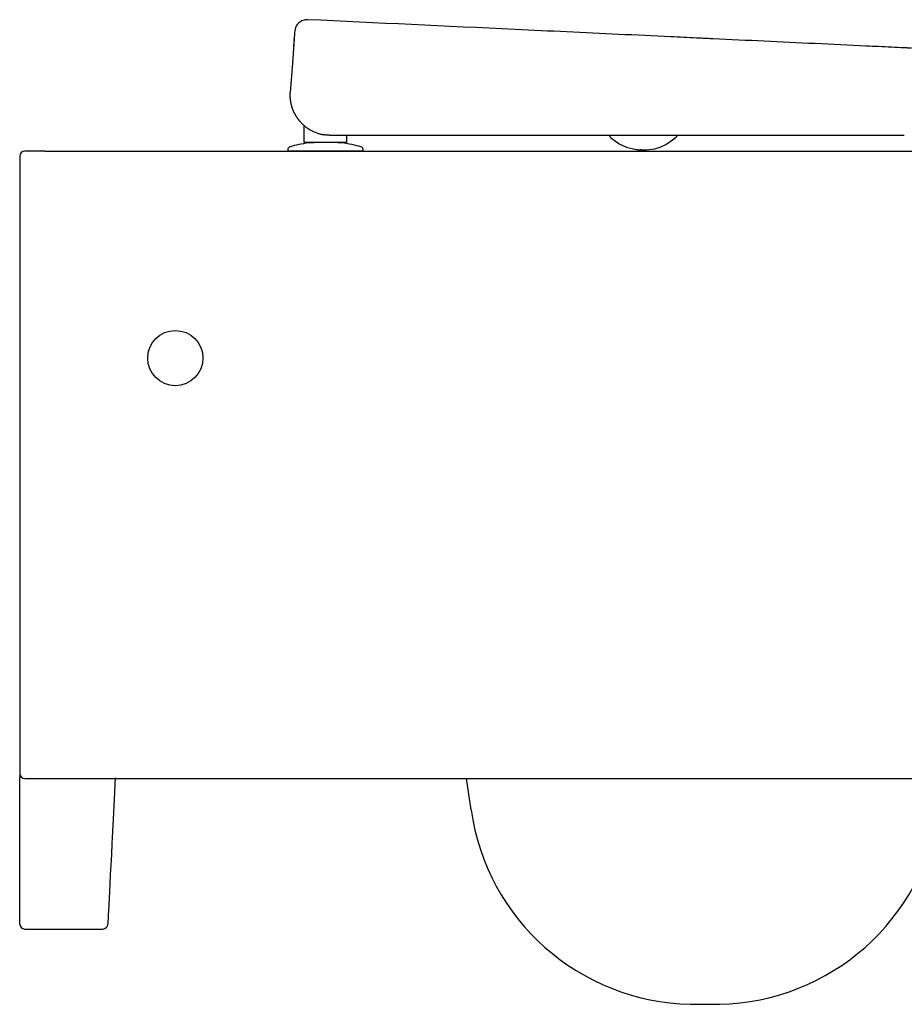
# Model space of a CAD drawing. Header units: millimetres. Extents: x 4392.794 to 4393.324, y 2794.775 to 2795.167.
import ezdxf

# ---------------------------------------------------------------- set-up
doc = ezdxf.new("R2010")
doc.units = ezdxf.units.MM
doc.layers.add('SANINDUSA', color=3, linetype='Continuous')

msp = doc.modelspace()

# ---------------------------------------------------------------- linework, layer by layer
at = {"layer": 'SANINDUSA'}
for p, q in [((4392.903007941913, 2795.159599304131), (4392.903007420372, 2795.159614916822)), ((4392.907090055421, 2795.118258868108), (4392.907090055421, 2795.12496124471)), ((4392.914823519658, 2795.121351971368), (4392.914621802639, 2795.121387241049)), ((4392.915025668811, 2795.121319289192), (4392.914823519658, 2795.121351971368)), ((4392.915228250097, 2795.121289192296), (4392.915025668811, 2795.121319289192)), ((4392.915431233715, 2795.121261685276), (4392.915228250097, 2795.121289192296)), ((4392.915634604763, 2795.121236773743), (4392.915431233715, 2795.121261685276)), ((4392.91583834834, 2795.121214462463), (4392.915634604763, 2795.121236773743)), ((4392.916042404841, 2795.121194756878), (4392.91583834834, 2795.121214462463)), ((4392.916246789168, 2795.121177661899), (4392.916042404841, 2795.121194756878)), ((4392.916451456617, 2795.121163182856), (4392.916246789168, 2795.121177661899)), ((4392.916656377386, 2795.121151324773), (4392.916451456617, 2795.121163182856)), ((4392.916861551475, 2795.121142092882), (4392.916656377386, 2795.121151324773)), ((4392.917066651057, 2795.121130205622), (4392.916861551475, 2795.121142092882)), ((4392.917066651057, 2795.121130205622), (4392.917478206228, 2795.121130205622)), ((4392.917478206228, 2795.121130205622), (4393.146113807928, 2795.121130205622)), ((4392.923890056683, 2795.121130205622), (4392.923890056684, 2795.118258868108)), ((4392.803702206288, 2795.114863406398), (4392.795702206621, 2795.114863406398)), ((4392.803702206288, 2795.114863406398), (4393.315702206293, 2795.114863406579)), ((4392.900503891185, 2795.115378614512), (4392.900503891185, 2795.114863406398)), ((4392.908090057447, 2795.118258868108), (4392.907090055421, 2795.118258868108)), ((4392.922890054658, 2795.118258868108), (4392.908090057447, 2795.118258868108)), ((4392.930503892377, 2795.114863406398), (4392.915503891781, 2795.114863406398)), ((4392.923085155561, 2795.118258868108), (4392.922890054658, 2795.118258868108)), ((4392.92327274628, 2795.118258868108), (4392.923085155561, 2795.118258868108)), ((4392.923890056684, 2795.118258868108), (4392.92327274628, 2795.118258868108)), ((4392.930503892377, 2795.114863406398), (4392.930503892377, 2795.115378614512)), ((4393.038724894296, 2795.115546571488), (4393.039375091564, 2795.115466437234)), ((4392.793702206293, 2795.112863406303), (4392.793702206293, 2795.105799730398)), ((4392.793702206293, 2795.105799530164), (4392.793702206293, 2794.866863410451)), ((4392.793702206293, 2794.866863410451), (4392.793702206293, 2794.865184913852)), ((4392.793702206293, 2794.806863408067), (4392.793702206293, 2794.865184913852)), ((4392.973520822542, 2794.852377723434), (4392.971766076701, 2794.864863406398)), ((4392.795702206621, 2794.804863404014), (4392.826801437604, 2794.804863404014))]:
    msp.add_line(p, q, dxfattribs=at)
at = {"layer": 'SANINDUSA', "flags": 128}
for points in [[(4392.903151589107, 2795.161619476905), (4392.902334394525, 2795.149932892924), (4392.901517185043, 2795.138246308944)], [(4392.902992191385, 2795.15934636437), (4392.902992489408, 2795.159365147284), (4392.902992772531, 2795.159383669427)], [(4392.902992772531, 2795.159383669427), (4392.902993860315, 2795.159401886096), (4392.9029949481, 2795.15941983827)], [(4392.903006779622, 2795.159633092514), (4392.903006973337, 2795.159649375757), (4392.903007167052, 2795.159665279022)], [(4392.903007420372, 2795.159614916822), (4392.903007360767, 2795.159616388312), (4392.903006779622, 2795.159633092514)], [(4392.903007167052, 2795.159665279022), (4392.903008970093, 2795.15968072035), (4392.903010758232, 2795.159695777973)], [(4392.902584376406, 2795.153507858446), (4392.902584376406, 2795.153507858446)], [(4393.029022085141, 2795.120402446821), (4393.029076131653, 2795.120350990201), (4393.029090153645, 2795.120335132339), (4393.029097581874, 2795.120327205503), (4393.029098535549, 2795.120326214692), (4393.029098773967, 2795.120325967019), (4393.029098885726, 2795.120325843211), (4393.029098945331, 2795.120325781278), (4393.029098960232, 2795.120325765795), (4393.029098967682, 2795.120325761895), (4393.029098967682, 2795.120325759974), (4393.029098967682, 2795.120325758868), (4393.032475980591, 2795.117736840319), (4393.035474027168, 2795.11635940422), (4393.038724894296, 2795.115546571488)], [(4393.041484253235, 2795.115370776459), (4393.041921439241, 2795.115364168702), (4393.041954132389, 2795.115364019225), (4393.041968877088, 2795.115363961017), (4393.041972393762, 2795.115363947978), (4393.041972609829, 2795.115363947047), (4393.041972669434, 2795.115363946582), (4393.041972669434, 2795.115363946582), (4393.041972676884, 2795.115363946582), (4393.043384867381, 2795.115382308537), (4393.044489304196, 2795.115447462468), (4393.045625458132, 2795.115577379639), (4393.04679229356, 2795.11579465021), (4393.048840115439, 2795.11642730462), (4393.051096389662, 2795.11752565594), (4393.053714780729, 2795.119272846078), (4393.054821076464, 2795.120140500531), (4393.054892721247, 2795.120199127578), (4393.054901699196, 2795.120206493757), (4393.054903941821, 2795.120208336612), (4393.054905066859, 2795.120209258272), (4393.054905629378, 2795.120209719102), (4393.054905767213, 2795.120209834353), (4393.05490578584, 2795.120209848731), (4393.054905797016, 2795.120209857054), (4393.055108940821, 2795.120373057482), (4393.055205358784, 2795.120443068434)], [(4392.831768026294, 2794.865083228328), (4392.831477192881, 2794.859370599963), (4392.831197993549, 2794.853886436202), (4392.830931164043, 2794.848645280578), (4392.830677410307, 2794.843661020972), (4392.830437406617, 2794.838946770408), (4392.830211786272, 2794.834515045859), (4392.83000114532, 2794.830377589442), (4392.829806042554, 2794.826545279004), (4392.829626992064, 2794.823028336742), (4392.829464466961, 2794.819836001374), (4392.829318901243, 2794.816976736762), (4392.829190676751, 2794.814458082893), (4392.829080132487, 2794.81228677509), (4392.828987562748, 2794.810468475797), (4392.828913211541, 2794.809008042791), (4392.828857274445, 2794.807909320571), (4392.828819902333, 2794.807175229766), (4392.8288011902, 2794.806807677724), (4392.828798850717, 2794.806761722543)]]:
    msp.add_lwpolyline(points, dxfattribs=at)
at = {"layer": 'SANINDUSA'}
msp.add_circle((4392.855702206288, 2795.032363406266), 0.01100000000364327, dxfattribs=at)
for centre, radius, start, end in [((4392.795702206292, 2795.112863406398), 0.00200000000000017, 90, 180), ((4392.795702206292, 2794.866863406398), 0.002000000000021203, 180, 270), ((4393.062644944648, 2794.864903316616), 0.08999999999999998, 188.0000000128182, 268.8728292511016), ((4393.070759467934, 2794.864903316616), 0.09000000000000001, 271.1271707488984, 351.9999999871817), ((4392.795702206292, 2794.806863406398), 0.001999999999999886, 180, 270), ((4392.826801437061, 2794.806863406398), 0.001999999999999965, 270.8029120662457, 357.0855603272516), ((4393.066702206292, 2795.071113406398), 0.2962500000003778, 268.8728292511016, 271.1271707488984)]:
    msp.add_arc(centre, radius, start, end, dxfattribs=at)
for points, knots in [([(4392.908439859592, 2795.16719343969), (4392.907804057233, 2795.167202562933), (4392.906503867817, 2795.167070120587), (4392.904809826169, 2795.166023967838), (4392.903570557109, 2795.164467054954), (4392.903334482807, 2795.163187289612), (4392.903176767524, 2795.161979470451)], [0, 0, 0, 0, 0.2501011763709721, 0.5002593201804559, 0.7502732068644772, 1, 1, 1, 1]), ([(4393.148927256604, 2795.155852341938), (4393.148472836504, 2795.155873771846), (4393.147791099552, 2795.155905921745), (4393.146995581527, 2795.155943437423), (4393.146626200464, 2795.155960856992), (4393.146469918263, 2795.155968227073), (4393.146427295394, 2795.155970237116), (4393.146405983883, 2795.155971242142), (4393.146400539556, 2795.15597149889), (4393.146374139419, 2795.155972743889), (4393.146255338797, 2795.155978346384), (4393.144446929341, 2795.156063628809), (4393.139272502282, 2795.156307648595), (4393.127445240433, 2795.156865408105), (4393.103790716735, 2795.157980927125), (4393.08267060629, 2795.15897692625), (4393.068097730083, 2795.159664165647), (4393.066936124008, 2795.159718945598), (4393.066606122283, 2795.159734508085), (4393.066480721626, 2795.15974042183), (4393.066459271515, 2795.159741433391), (4393.066451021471, 2795.159741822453), (4393.066447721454, 2795.159741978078), (4393.066443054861, 2795.159742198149), (4393.066432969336, 2795.15974267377), (4393.066372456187, 2795.159745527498), (4393.066204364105, 2795.159753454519), (4393.065182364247, 2795.159801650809), (4393.060771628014, 2795.16000965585), (4393.049583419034, 2795.160537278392), (4393.025485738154, 2795.161673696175), (4392.977290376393, 2795.163946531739), (4392.935980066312, 2795.165894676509), (4392.908439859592, 2795.167193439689)], [0, 0, 0, 0, 0.01562499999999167, 0.02343749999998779, 0.0273437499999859, 0.02832031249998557, 0.02880859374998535, 0.02880859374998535, 0.02905273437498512, 0.02905273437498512, 0.02929687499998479, 0.03124999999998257, 0.0624999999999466, 0.1249999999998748, 0.2499999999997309, 0.4999999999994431, 0.5156249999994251, 0.5195312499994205, 0.5214843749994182, 0.521728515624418, 0.5218505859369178, 0.5218811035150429, 0.5218811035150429, 0.521911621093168, 0.521911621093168, 0.521972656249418, 0.5224609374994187, 0.5234374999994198, 0.5312499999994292, 0.5624999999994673, 0.6249999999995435, 0.7499999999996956, 1, 1, 1, 1]), ([(4392.901478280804, 2795.137178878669), (4392.901479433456, 2795.137297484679), (4392.901481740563, 2795.137534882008), (4392.901494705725, 2795.137890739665), (4392.901509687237, 2795.138127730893), (4392.901517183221, 2795.138246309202)], [0, 0, 0, 0, 0.3328314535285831, 0.6661829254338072, 1, 1, 1, 1]), ([(4392.90148792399, 2795.136572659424), (4392.901484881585, 2795.136673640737), (4392.901478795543, 2795.136875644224), (4392.901478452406, 2795.137077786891), (4392.901478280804, 2795.137178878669)], [0, 0, 0, 0, 0.4998988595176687, 0.9999999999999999, 0.9999999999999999, 0.9999999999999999, 0.9999999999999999]), ([(4392.901534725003, 2795.135786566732), (4392.901524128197, 2795.135922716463), (4392.901502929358, 2795.136195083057), (4392.901492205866, 2795.136468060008), (4392.901486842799, 2795.136604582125)], [0, 0, 0, 0, 0.4998767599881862, 1, 1, 1, 1]), ([(4392.901520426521, 2795.135968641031), (4392.901513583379, 2795.136069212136), (4392.901499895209, 2795.13627038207), (4392.901491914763, 2795.136471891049), (4392.90148792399, 2795.136572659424)], [0, 0, 0, 0, 0.4999310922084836, 0.9999999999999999, 0.9999999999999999, 0.9999999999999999, 0.9999999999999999]), ([(4392.901575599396, 2795.135367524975), (4392.901564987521, 2795.13546756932), (4392.901543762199, 2795.135667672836), (4392.901528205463, 2795.135868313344), (4392.901520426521, 2795.135968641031)], [0, 0, 0, 0, 0.4999629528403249, 0.9999999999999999, 0.9999999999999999, 0.9999999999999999, 0.9999999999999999]), ([(4392.901653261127, 2795.134769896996), (4392.901638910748, 2795.134869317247), (4392.901610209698, 2795.135068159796), (4392.901587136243, 2795.135267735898), (4392.901575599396, 2795.135367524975)], [0, 0, 0, 0, 0.499994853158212, 0.9999999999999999, 0.9999999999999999, 0.9999999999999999, 0.9999999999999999]), ([(4392.901715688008, 2795.134383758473), (4392.90170469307, 2795.13444802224), (4392.901682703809, 2795.134576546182), (4392.901663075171, 2795.134705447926), (4392.901653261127, 2795.134769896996)], [0, 0, 0, 0, 0.5000139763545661, 0.9999999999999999, 0.9999999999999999, 0.9999999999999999, 0.9999999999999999]), ([(4392.901787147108, 2795.134001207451), (4392.901774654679, 2795.134064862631), (4392.901749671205, 2795.134192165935), (4392.901727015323, 2795.134319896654), (4392.901715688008, 2795.134383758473)], [0, 0, 0, 0, 0.5000277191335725, 1, 1, 1, 1]), ([(4392.901867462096, 2795.133622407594), (4392.901853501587, 2795.133685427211), (4392.901825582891, 2795.133811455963), (4392.901799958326, 2795.133937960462), (4392.901787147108, 2795.134001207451)], [0, 0, 0, 0, 0.5000415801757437, 1, 1, 1, 1]), ([(4392.901956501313, 2795.133247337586), (4392.901941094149, 2795.133309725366), (4392.901910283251, 2795.133434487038), (4392.901881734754, 2795.133559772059), (4392.901867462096, 2795.133622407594)], [0, 0, 0, 0, 0.500055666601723, 0.9999999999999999, 0.9999999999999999, 0.9999999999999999, 0.9999999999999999]), ([(4392.902053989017, 2795.132876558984), (4392.902037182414, 2795.132938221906), (4392.902003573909, 2795.133061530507), (4392.901972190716, 2795.133185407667), (4392.901956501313, 2795.133247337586)], [0, 0, 0, 0, 0.5000699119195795, 1, 1, 1, 1]), ([(4392.902159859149, 2795.132509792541), (4392.902141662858, 2795.132570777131), (4392.902105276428, 2795.132692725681), (4392.902071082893, 2795.132815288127), (4392.902053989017, 2795.132876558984)], [0, 0, 0, 0, 0.5000845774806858, 1, 1, 1, 1]), ([(4392.902273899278, 2795.132147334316), (4392.902254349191, 2795.132207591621), (4392.902215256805, 2795.132328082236), (4392.902178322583, 2795.132449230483), (4392.902159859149, 2795.132509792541)], [0, 0, 0, 0, 0.5000995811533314, 1, 1, 1, 1]), ([(4392.902395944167, 2795.131789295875), (4392.902375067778, 2795.13184880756), (4392.902333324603, 2795.131967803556), (4392.902293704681, 2795.132087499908), (4392.902273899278, 2795.132147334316)], [0, 0, 0, 0, 0.5001150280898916, 1, 1, 1, 1]), ([(4392.902504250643, 2795.131492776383), (4392.902485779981, 2795.131542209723), (4392.90244887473, 2795.131640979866), (4392.902413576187, 2795.13173988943), (4392.902395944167, 2795.131789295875)], [0, 0, 0, 0, 0.5004887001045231, 1, 1, 1, 1]), ([(4392.902722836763, 2795.130943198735), (4392.902685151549, 2795.131034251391), (4392.902609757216, 2795.131216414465), (4392.902539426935, 2795.131400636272), (4392.902504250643, 2795.131492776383)], [0, 0, 0, 0, 0.4998414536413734, 1, 1, 1, 1]), ([(4392.902958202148, 2795.130409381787), (4392.902917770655, 2795.130497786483), (4392.902836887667, 2795.130674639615), (4392.902760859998, 2795.13085366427), (4392.902722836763, 2795.130943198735)], [0, 0, 0, 0, 0.4998763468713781, 1, 1, 1, 1]), ([(4392.903209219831, 2795.129891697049), (4392.90316622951, 2795.129977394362), (4392.903080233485, 2795.130148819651), (4392.90299888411, 2795.130322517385), (4392.902958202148, 2795.130409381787)], [0, 0, 0, 0, 0.4999105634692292, 1, 1, 1, 1]), ([(4392.903474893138, 2795.129390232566), (4392.903429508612, 2795.129473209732), (4392.90333872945, 2795.129639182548), (4392.90325239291, 2795.129807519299), (4392.903209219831, 2795.129891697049)], [0, 0, 0, 0, 0.4999443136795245, 1, 1, 1, 1]), ([(4392.90369441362, 2795.129005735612), (4392.90365716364, 2795.129069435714), (4392.903582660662, 2795.129196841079), (4392.903510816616, 2795.129325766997), (4392.903474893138, 2795.129390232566)], [0, 0, 0, 0, 0.4999797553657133, 0.9999999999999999, 0.9999999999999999, 0.9999999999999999, 0.9999999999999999]), ([(4392.903921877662, 2795.128631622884), (4392.903883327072, 2795.128693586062), (4392.903806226, 2795.128817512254), (4392.90373168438, 2795.128942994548), (4392.90369441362, 2795.129005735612)], [0, 0, 0, 0, 0.5000006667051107, 0.9999999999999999, 0.9999999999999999, 0.9999999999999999, 0.9999999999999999]), ([(4392.904128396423, 2795.1283107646), (4392.904093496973, 2795.128363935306), (4392.904023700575, 2795.128470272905), (4392.903955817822, 2795.128577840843), (4392.903921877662, 2795.128631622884)], [0, 0, 0, 0, 0.5000179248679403, 1, 1, 1, 1]), ([(4392.904339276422, 2795.127999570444), (4392.904303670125, 2795.128051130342), (4392.904232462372, 2795.128154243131), (4392.904163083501, 2795.12825859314), (4392.904128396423, 2795.1283107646)], [0, 0, 0, 0, 0.5000339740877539, 1, 1, 1, 1]), ([(4392.904554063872, 2795.127697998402), (4392.90451782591, 2795.12774795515), (4392.904445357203, 2795.127847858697), (4392.904374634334, 2795.127949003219), (4392.904339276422, 2795.127999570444)], [0, 0, 0, 0, 0.5000497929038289, 1, 1, 1, 1]), ([(4392.904772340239, 2795.127405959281), (4392.904735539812, 2795.127454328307), (4392.904661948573, 2795.127551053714), (4392.904590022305, 2795.127649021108), (4392.904554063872, 2795.127697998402)], [0, 0, 0, 0, 0.5000653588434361, 1, 1, 1, 1]), ([(4392.904993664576, 2795.127123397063), (4392.904956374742, 2795.127170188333), (4392.904881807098, 2795.127263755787), (4392.90480882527, 2795.127358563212), (4392.904772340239, 2795.127405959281)], [0, 0, 0, 0, 0.5000806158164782, 1, 1, 1, 1]), ([(4392.905217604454, 2795.126850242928), (4392.905179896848, 2795.126895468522), (4392.905104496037, 2795.126985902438), (4392.905030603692, 2795.127077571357), (4392.904993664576, 2795.127123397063)], [0, 0, 0, 0, 0.500095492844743, 1, 1, 1, 1]), ([(4392.905443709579, 2795.126586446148), (4392.905405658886, 2795.126630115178), (4392.905329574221, 2795.126717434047), (4392.905254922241, 2795.126805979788), (4392.905217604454, 2795.126850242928)], [0, 0, 0, 0, 0.5001098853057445, 0.9999999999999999, 0.9999999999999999, 0.9999999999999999, 0.9999999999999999]), ([(4392.905671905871, 2795.12633153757), (4392.905633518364, 2795.126373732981), (4392.905556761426, 2795.126458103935), (4392.905481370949, 2795.126543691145), (4392.905443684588, 2795.126586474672)], [0, 0, 0, 0, 0.5001177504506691, 1, 1, 1, 1]), ([(4392.905672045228, 2795.126331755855), (4392.905765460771, 2795.126231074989), (4392.905954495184, 2795.126027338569), (4392.906251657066, 2795.125727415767), (4392.906564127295, 2795.125427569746), (4392.906893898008, 2795.125128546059), (4392.907242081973, 2795.124830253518), (4392.907610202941, 2795.124532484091), (4392.9080008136, 2795.124235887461), (4392.908460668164, 2795.123908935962), (4392.909002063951, 2795.123553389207), (4392.909767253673, 2795.123099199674), (4392.910779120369, 2795.122579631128), (4392.911784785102, 2795.12216564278), (4392.91262571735, 2795.121879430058), (4392.913234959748, 2795.121698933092), (4392.913905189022, 2795.121527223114), (4392.914374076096, 2795.121435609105), (4392.914621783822, 2795.121387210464)], [0, 0, 0, 0, 0.03962031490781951, 0.08017512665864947, 0.1217726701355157, 0.164526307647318, 0.2085541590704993, 0.2539892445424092, 0.3010538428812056, 0.3499640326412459, 0.4166627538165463, 0.4877421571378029, 0.6064170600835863, 0.744221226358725, 0.800723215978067, 0.862367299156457, 0.927290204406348, 1, 1, 1, 1]), ([(4393.02860680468, 2795.121130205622), (4393.028625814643, 2795.121059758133), (4393.02867224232, 2795.120887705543), (4393.028809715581, 2795.120635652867), (4393.028951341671, 2795.120480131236), (4393.029022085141, 2795.120402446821)], [0, 0, 0, 0, 0.2576170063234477, 0.6291732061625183, 1, 1, 1, 1]), ([(4393.055205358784, 2795.120443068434), (4393.055284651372, 2795.120514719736), (4393.055443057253, 2795.120657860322), (4393.055600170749, 2795.120897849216), (4393.055652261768, 2795.12106493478), (4393.055672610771, 2795.121130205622)], [0, 0, 0, 0, 0.3791664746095, 0.7574755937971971, 1, 1, 1, 1]), ([(4392.915503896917, 2795.114863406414), (4392.911525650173, 2795.114863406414), (4392.907710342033, 2795.114863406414), (4392.902084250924, 2795.114863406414), (4392.900503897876, 2795.114863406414), (4392.900503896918, 2795.114863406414)], [0, 0, 0, 0, 0.5, 0.5, 1, 1, 1, 1]), ([(4392.901411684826, 2795.116577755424), (4392.901285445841, 2795.116528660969), (4392.901032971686, 2795.116430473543), (4392.900740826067, 2795.11614045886), (4392.900541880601, 2795.115780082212), (4392.90051657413, 2795.115510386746), (4392.900503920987, 2795.115375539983)], [0, 0, 0, 0, 0.2500029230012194, 0.4999982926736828, 0.7500009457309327, 0.9999999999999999, 0.9999999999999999, 0.9999999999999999, 0.9999999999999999]), ([(4392.908676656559, 2795.118090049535), (4392.907422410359, 2795.117898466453), (4392.904913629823, 2795.117515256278), (4392.902462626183, 2795.116856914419), (4392.901411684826, 2795.116577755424)], [0, 0, 0, 0, 0.4999425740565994, 1, 1, 1, 1]), ([(4392.914814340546, 2795.118258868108), (4392.914104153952, 2795.118248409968), (4392.91294283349, 2795.118231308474), (4392.911430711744, 2795.118200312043), (4392.91023130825, 2795.118170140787), (4392.909164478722, 2795.118132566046), (4392.9088467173, 2795.118104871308), (4392.908676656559, 2795.118090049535)], [0, 0, 0, 0, 0.2395125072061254, 0.3916587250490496, 0.5682311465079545, 0.7689243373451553, 1, 1, 1, 1]), ([(4392.929596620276, 2795.116577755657), (4392.928631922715, 2795.116841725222), (4392.926354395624, 2795.11746969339), (4392.922201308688, 2795.118127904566), (4392.921889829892, 2795.118130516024), (4392.920951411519, 2795.118183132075), (4392.920021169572, 2795.118213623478), (4392.919048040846, 2795.118241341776), (4392.918352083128, 2795.118253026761), (4392.918004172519, 2795.118258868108)], [0, 0, 0, 0, 0.2655256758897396, 0.5309913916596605, 0.6532004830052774, 0.7573517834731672, 0.8467836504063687, 0.9234068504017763, 1, 1, 1, 1]), ([(4392.93050432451, 2795.11537553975), (4392.930491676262, 2795.115510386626), (4392.930466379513, 2795.115780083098), (4392.930267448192, 2795.116140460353), (4392.92997531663, 2795.11643047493), (4392.929722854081, 2795.116528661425), (4392.929596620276, 2795.116577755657)], [0, 0, 0, 0, 0.2499962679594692, 0.4999975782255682, 0.7499937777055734, 0.9999999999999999, 0.9999999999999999, 0.9999999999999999, 0.9999999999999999]), ([(4393.039375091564, 2795.115466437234), (4393.039516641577, 2795.115448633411), (4393.039726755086, 2795.115421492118), (4393.040004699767, 2795.115403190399), (4393.040254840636, 2795.115388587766), (4393.040378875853, 2795.115383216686), (4393.040436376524, 2795.115381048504), (4393.040460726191, 2795.115380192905), (4393.040468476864, 2795.115379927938), (4393.040472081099, 2795.115379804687), (4393.040473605, 2795.115379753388), (4393.040474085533, 2795.115379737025), (4393.040474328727, 2795.115379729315), (4393.040474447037, 2795.115379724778), (4393.04047449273, 2795.115379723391), (4393.040541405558, 2795.115371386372), (4393.040599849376, 2795.115368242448), (4393.04072493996, 2795.115366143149), (4393.040763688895, 2795.115366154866), (4393.040791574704, 2795.115366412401), (4393.040819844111, 2795.115366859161), (4393.040852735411, 2795.115367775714), (4393.040852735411, 2795.115367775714), (4393.040852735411, 2795.115367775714)], [0, 0, 0, 0, 0.1074842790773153, 0.3732715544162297, 0.5075728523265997, 0.5754401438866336, 0.6096034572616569, 0.618169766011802, 0.622458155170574, 0.6245985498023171, 0.6251325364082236, 0.6254033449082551, 0.6255369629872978, 0.6256037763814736, 0.625623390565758, 0.6256321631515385, 0.8496103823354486, 0.8915371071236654, 0.9086373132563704, 0.9246025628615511, 0.9407759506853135, 0.9583331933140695, 1, 1, 1, 1]), ([(4393.040852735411, 2795.115367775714), (4393.040875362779, 2795.115368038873), (4393.040902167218, 2795.11536835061), (4393.040941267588, 2795.115369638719), (4393.040957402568, 2795.115370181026), (4393.04096876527, 2795.115370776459), (4393.04096876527, 2795.115370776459), (4393.04096876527, 2795.115370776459)], [0, 0, 0, 0, 0.5772062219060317, 0.68375999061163, 0.7846917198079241, 0.8876019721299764, 1, 1, 1, 1]), ([(4393.041484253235, 2795.115370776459), (4393.041451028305, 2795.115372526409), (4393.041382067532, 2795.115374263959), (4393.04117099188, 2795.115374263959), (4393.041088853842, 2795.115373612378), (4393.041021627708, 2795.115372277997), (4393.040993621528, 2795.115371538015), (4393.040980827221, 2795.11537115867), (4393.040974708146, 2795.115370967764), (4393.04097214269, 2795.115370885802), (4393.040970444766, 2795.115370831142), (4393.040970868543, 2795.115370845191), (4393.04096876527, 2795.115370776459)], [0, 0, 0, 0, 0.4999999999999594, 0.4999999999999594, 0.7499999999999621, 0.8749999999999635, 0.9374999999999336, 0.9687499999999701, 0.9843749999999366, 0.9921874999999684, 0.9921874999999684, 1, 1, 1, 1]), ([(4392.795702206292, 2794.864863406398), (4392.882565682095, 2794.864863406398), (4392.969429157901, 2794.864863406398), (4393.06172160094, 2794.864863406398), (4393.067150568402, 2794.864863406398), (4393.075294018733, 2794.864863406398), (4393.078008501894, 2794.864863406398), (4393.083437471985, 2794.864863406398), (4393.086152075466, 2794.864863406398), (4393.094294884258, 2794.864863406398), (4393.099721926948, 2794.864863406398), (4393.106503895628, 2794.864863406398), (4393.10786019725, 2794.864863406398), (4393.109894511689, 2794.864863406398), (4393.110572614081, 2794.864863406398), (4393.111928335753, 2794.864863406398), (4393.112606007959, 2794.864863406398), (4393.11599342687, 2794.864863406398), (4393.118700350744, 2794.864863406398), (4393.12410814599, 2794.864863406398), (4393.126809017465, 2794.864863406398), (4393.130855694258, 2794.864863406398), (4393.132201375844, 2794.864863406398), (4393.134875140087, 2794.864863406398), (4393.136204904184, 2794.864863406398), (4393.142818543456, 2794.864863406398), (4393.147997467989, 2794.864863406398), (4393.158136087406, 2794.864863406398), (4393.16309548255, 2794.864863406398), (4393.169154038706, 2794.864863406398), (4393.170358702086, 2794.864863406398), (4393.172753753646, 2794.864863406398), (4393.17394277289, 2794.864863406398), (4393.177464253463, 2794.864863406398), (4393.179758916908, 2794.864863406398), (4393.18648673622, 2794.864863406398), (4393.190764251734, 2794.864863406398), (4393.198908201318, 2794.864863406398), (4393.202774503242, 2794.864863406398), (4393.207340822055, 2794.864863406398), (4393.20824033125, 2794.864863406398), (4393.210000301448, 2794.864863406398), (4393.210862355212, 2794.864863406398), (4393.213395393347, 2794.864863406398), (4393.215013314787, 2794.864863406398), (4393.219657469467, 2794.864863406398), (4393.22247423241, 2794.864863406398), (4393.22628079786, 2794.864863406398), (4393.227479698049, 2794.864863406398), (4393.229171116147, 2794.864863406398), (4393.229717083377, 2794.864863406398), (4393.230772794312, 2794.864863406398), (4393.231282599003, 2794.864863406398), (4393.233723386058, 2794.864863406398), (4393.235346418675, 2794.864863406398), (4393.23795616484, 2794.864863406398), (4393.238942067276, 2794.864863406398), (4393.239937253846, 2794.864863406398), (4393.240188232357, 2794.864863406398), (4393.240440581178, 2794.864863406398), (4393.240503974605, 2794.864863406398), (4393.240588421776, 2794.864863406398), (4393.240609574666, 2794.864863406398), (4393.240609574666, 2794.864863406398)], [0, 0, 0, 0, 0.5000000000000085, 0.5000000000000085, 0.5312500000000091, 0.5312500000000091, 0.5468750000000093, 0.5468750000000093, 0.5625000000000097, 0.5625000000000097, 0.5937500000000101, 0.5937500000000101, 0.6015625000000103, 0.6015625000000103, 0.6054687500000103, 0.6054687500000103, 0.6093750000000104, 0.6093750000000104, 0.6250000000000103, 0.6250000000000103, 0.6406250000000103, 0.6406250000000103, 0.6484375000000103, 0.6484375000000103, 0.6562500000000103, 0.6562500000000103, 0.6875000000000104, 0.6875000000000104, 0.7187500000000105, 0.7187500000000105, 0.7265625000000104, 0.7265625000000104, 0.7343750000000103, 0.7343750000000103, 0.7500000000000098, 0.7500000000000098, 0.7812500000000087, 0.7812500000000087, 0.8125000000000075, 0.8125000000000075, 0.8203125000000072, 0.8203125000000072, 0.828125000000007, 0.828125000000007, 0.8437500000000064, 0.8437500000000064, 0.8750000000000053, 0.8750000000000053, 0.8906250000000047, 0.8906250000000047, 0.8984375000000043, 0.8984375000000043, 0.9062500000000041, 0.9062500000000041, 0.9375000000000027, 0.9375000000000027, 0.9687500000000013, 0.9687500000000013, 0.9843750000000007, 0.9843750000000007, 0.9921875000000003, 0.9921875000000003, 1, 1, 1, 1])]:
    msp.add_open_spline(points, degree=3, knots=knots, dxfattribs=at)
for points in [[(4392.903164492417, 2795.161803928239), (4392.903160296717, 2795.161743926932), (4392.903155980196, 2795.161682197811), (4392.903151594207, 2795.161619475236)], [(4392.903176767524, 2795.161979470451), (4392.90317283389, 2795.161923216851), (4392.90316872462, 2795.161864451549), (4392.903164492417, 2795.161803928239)], [(4392.902914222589, 2795.158225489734), (4392.902910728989, 2795.158175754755), (4392.902907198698, 2795.158125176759), (4392.902903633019, 2795.15807378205)], [(4392.902924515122, 2795.158372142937), (4392.902921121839, 2795.158324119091), (4392.90291769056, 2795.158275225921), (4392.902914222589, 2795.158225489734)], [(4392.902953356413, 2795.158786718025), (4392.902951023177, 2795.158753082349), (4392.902948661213, 2795.158718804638), (4392.90294627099, 2795.158683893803)], [(4392.902960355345, 2795.158885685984), (4392.902958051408, 2795.15885334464), (4392.902955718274, 2795.158820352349), (4392.902953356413, 2795.158786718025)], [(4392.902981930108, 2795.159201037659), (4392.902980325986, 2795.159177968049), (4392.902978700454, 2795.159154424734), (4392.902977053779, 2795.159130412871)], [(4392.90302606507, 2795.159825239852), (4392.903025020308, 2795.159810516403), (4392.903023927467, 2795.15979475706), (4392.903022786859, 2795.159777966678)], [(4392.903028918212, 2795.159866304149), (4392.903028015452, 2795.159853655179), (4392.903027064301, 2795.159839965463), (4392.90302606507, 2795.159825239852)], [(4392.903031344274, 2795.159901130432), (4392.903030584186, 2795.159890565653), (4392.903029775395, 2795.159878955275), (4392.903028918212, 2795.159866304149)], [(4392.903034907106, 2795.159951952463), (4392.903034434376, 2795.159945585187), (4392.903033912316, 2795.159938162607), (4392.903033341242, 2795.159929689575)], [(4392.903036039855, 2795.159967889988), (4392.903035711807, 2795.159963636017), (4392.903035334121, 2795.159958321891), (4392.903034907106, 2795.159951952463)], [(4392.902731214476, 2795.155607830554), (4392.902726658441, 2795.155542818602), (4392.90272209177, 2795.155477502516), (4392.902717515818, 2795.155411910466)], [(4392.902744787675, 2795.155801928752), (4392.902740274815, 2795.155737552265), (4392.902735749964, 2795.155672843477), (4392.902731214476, 2795.155607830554)], [(4392.902758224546, 2795.155994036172), (4392.902753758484, 2795.155930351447), (4392.902749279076, 2795.155866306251), (4392.902744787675, 2795.155801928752)], [(4392.902823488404, 2795.156927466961), (4392.902819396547, 2795.156869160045), (4392.902815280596, 2795.156810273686), (4392.902811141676, 2795.156750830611)], [(4392.902847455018, 2795.157270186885), (4392.902843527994, 2795.157214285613), (4392.902839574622, 2795.157157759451), (4392.902835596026, 2795.157100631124)], [(4392.902859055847, 2795.157435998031), (4392.902855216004, 2795.157381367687), (4392.902851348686, 2795.157326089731), (4392.902847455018, 2795.157270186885)]]:
    msp.add_open_spline(points, degree=3, dxfattribs=at)

doc.saveas('drawing.dxf')
